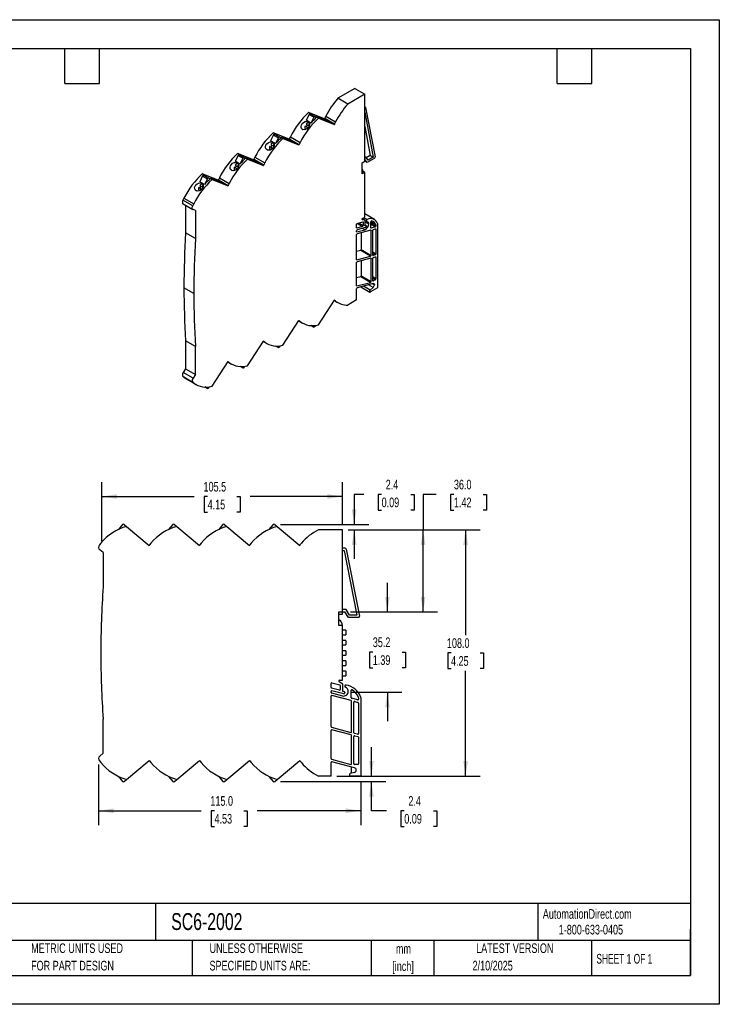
# Model space of a CAD drawing. Header units: millimetres. Extents: x 0 to 559, y 0 to 432.
# Tile 2 of 2: x 252 to 559, y 0 to 432. Entities that reach past the tile are written whole.
import ezdxf

# ---------------------------------------------------------------- set-up
doc = ezdxf.new("R2010")
doc.units = ezdxf.units.MM
doc.header["$LTSCALE"] = 2
doc.linetypes.add('CENTERX2', pattern=[20.32, 12.7, -2.54, 2.54, -2.54])
doc.layers.add('DIMENSIONS', color=140, linetype='Continuous', lineweight=25)
doc.layers.add('TEXT', color=140, linetype='Continuous', lineweight=25)
doc.styles.add('SLDTEXTSTYLE0', font='TXT', dxfattribs={"width": 0.7})
doc.styles.add('SLDTEXTSTYLE1', font='TXT', dxfattribs={"width": 0.65})
doc.dimstyles.new('SLDDIMSTYLE0', dxfattribs={"dimtxt": 4.316016, "dimasz": 6.604, "dimexe": 0, "dimexo": 0.0625, "dimgap": 1.079004, "dimtad": 0, "dimtih": 1, "dimtoh": 1, "dimrnd": 1e-09, "dimzin": 4, "dimdsep": 46, "dimtxsty": 'SLDTEXTSTYLE0', "dimsah": 1, "dimcen": 0.09, "dimadec": 0, "dimazin": 1, "dimtfac": 1, "dimtofl": 0, "dimtmove": 0, "dimatfit": 3, "dimfxl": 0, "dimfrac": 2, "dimtolj": 1, "dimtzin": 12, "dimarcsym": 0})
doc.dimstyles.new('SLDDIMSTYLE1', dxfattribs={"dimtxt": 4.316016, "dimasz": 6.604, "dimexe": 0, "dimexo": 0.0625, "dimgap": 1.079004, "dimtad": 0, "dimtih": 1, "dimtoh": 1, "dimrnd": 1e-09, "dimzin": 12, "dimdsep": 46, "dimtxsty": 'SLDTEXTSTYLE0', "dimsah": 1, "dimcen": 0.09, "dimadec": 0, "dimazin": 3, "dimtfac": 1, "dimtmove": 0, "dimatfit": 0, "dimfxl": 0, "dimfrac": 2, "dimtolj": 1, "dimtzin": 12, "dimarcsym": 0})
doc.dimstyles.new('SLDDIMSTYLE2', dxfattribs={"dimtxt": 4.316016, "dimasz": 6.604, "dimexe": 0, "dimexo": 0.0625, "dimgap": 1.079004, "dimtad": 0, "dimtih": 1, "dimtoh": 1, "dimrnd": 1e-09, "dimzin": 12, "dimdsep": 46, "dimtxsty": 'SLDTEXTSTYLE0', "dimsah": 1, "dimcen": 0.09, "dimadec": 0, "dimazin": 3, "dimtfac": 1, "dimtofl": 0, "dimtmove": 0, "dimatfit": 3, "dimfxl": 0, "dimfrac": 2, "dimtolj": 1, "dimtzin": 12, "dimarcsym": 0})

# ---------------------------------------------------------------- blocks, each defined once
blk = doc.blocks.new('SW_NOTE_0')
at = {"layer": 'TEXT', "color": 0, "linetype": 'CENTERX2', "lineweight": 18, "char_height": 3.7137, "attachment_point": 1, "style": 'SLDTEXTSTYLE0'}
for s, insert in [('PROSENSE SIGNAL CONDITIONER, ISOLATED, INPUT: 1-CHANNEL, NAMUR SENSOR/NPN/DRY CONTACT, OUTPUT:', (0, 4.79)), ('2-CHANNEL, RELAY, 24 VDC OPERATING VOLTAGE, 35mm DIN RAIL MOUNT', (0, -0.93))]:
    blk.add_mtext(s, dxfattribs=dict(at, insert=insert))
blk = doc.blocks.new('SW_NOTE_0_1')
at = {"layer": 'TEXT', "color": 0, "linetype": 'CENTERX2', "lineweight": 18, "char_height": 4.233, "attachment_point": 2, "style": 'SLDTEXTSTYLE0'}
for s, insert in [('mm', (5.69, 5.46)), ('[inch]', (5.52, -2.19))]:
    blk.add_mtext(s, dxfattribs=dict(at, insert=insert))
blk = doc.blocks.new('SW_NOTE_0_2')
at = {"layer": 'TEXT', "color": 0, "linetype": 'CENTERX2', "lineweight": 18, "char_height": 4.2333, "attachment_point": 1, "style": 'SLDTEXTSTYLE0'}
for s, insert in [('UNLESS OTHERWISE', (0, 5.46)), ('SPECIFIED UNITS ARE:', (0, -2.19))]:
    blk.add_mtext(s, dxfattribs=dict(at, insert=insert))
blk = doc.blocks.new('SW_NOTE_0_6')
at = {"layer": 'TEXT', "color": 0, "linetype": 'CENTERX2', "lineweight": 18, "char_height": 4.2333, "attachment_point": 1, "style": 'SLDTEXTSTYLE0'}
for s, insert in [('METRIC UNITS USED', (0, 5.46)), ('FOR PART DESIGN', (0, -2.19))]:
    blk.add_mtext(s, dxfattribs=dict(at, insert=insert))
blk = doc.blocks.new('_D_2')
at = {"layer": 'DIMENSIONS'}
for p, q in [((288.04, 203.01), (288.04, 229.05)), ((393.55, 210.63), (393.55, 229.05)), ((288.04, 222.7), (328.53, 222.7)), ((334.38, 222.7), (332.93, 222.7)), ((332.93, 222.7), (332.93, 215.84)), ((347.21, 222.7), (348.66, 222.7)), ((348.66, 222.7), (348.66, 215.84)), ((393.55, 222.7), (353.06, 222.7)), ((332.93, 215.84), (334.38, 215.84)), ((348.66, 215.84), (347.21, 215.84))]:
    blk.add_line(p, q, dxfattribs=at)
for points in [[(288.04, 222.7), (294.65, 221.68), (294.65, 223.72)], [(393.55, 222.7), (386.94, 223.72), (386.94, 221.68)]]:
    blk.add_solid(points, dxfattribs=at)
at = {"layer": 'DIMENSIONS', "char_height": 4.233, "attachment_point": 1, "style": 'SLDTEXTSTYLE0'}
for s, insert in [('105.5', (332.59, 229.12)), ('4.15', (334.38, 221.3))]:
    blk.add_mtext(s, dxfattribs=dict(at, insert=insert))
blk = doc.blocks.new('_D_3')
at = {"layer": 'DIMENSIONS'}
for p, q in [((413.23, 172.09), (413.23, 184.79)), ((397.09, 172.09), (419.58, 172.09)), ((406.82, 154.47), (405.37, 154.47)), ((405.37, 154.47), (405.37, 147.61)), ((419.65, 154.47), (421.1, 154.47)), ((421.1, 154.47), (421.1, 147.61)), ((405.37, 147.61), (406.82, 147.61)), ((421.1, 147.61), (419.65, 147.61)), ((397.07, 136.84), (419.58, 136.84)), ((413.23, 136.84), (413.23, 124.14))]:
    blk.add_line(p, q, dxfattribs=at)
for points in [[(413.23, 172.09), (414.25, 178.7), (412.22, 178.7)], [(413.23, 136.84), (412.22, 130.24), (414.25, 130.24)]]:
    blk.add_solid(points, dxfattribs=at)
at = {"layer": 'DIMENSIONS', "char_height": 4.233, "attachment_point": 1, "style": 'SLDTEXTSTYLE0'}
for s, insert in [('35.2', (406.82, 160.89)), ('1.39', (406.82, 153.07))]:
    blk.add_mtext(s, dxfattribs=dict(at, insert=insert))
blk = doc.blocks.new('_D_4')
at = {"layer": 'DIMENSIONS'}
for p, q in [((434.62, 223.63), (428.91, 223.63)), ((428.91, 223.63), (428.91, 208.09)), ((442.4, 223.63), (440.96, 223.63)), ((440.96, 223.63), (440.96, 216.77)), ((455.23, 223.63), (456.68, 223.63)), ((456.68, 223.63), (456.68, 216.77)), ((440.96, 216.77), (442.4, 216.77)), ((456.68, 216.77), (455.23, 216.77)), ((396.09, 208.09), (435.26, 208.09)), ((428.91, 172.09), (428.91, 208.09)), ((397.09, 172.09), (435.26, 172.09))]:
    blk.add_line(p, q, dxfattribs=at)
for points in [[(428.91, 208.09), (427.89, 201.49), (429.92, 201.49)], [(428.91, 172.09), (429.92, 178.7), (427.89, 178.7)]]:
    blk.add_solid(points, dxfattribs=at)
at = {"layer": 'DIMENSIONS', "char_height": 4.233, "attachment_point": 1, "style": 'SLDTEXTSTYLE0'}
for s, insert in [('36.0', (442.4, 230.05)), ('1.42', (442.4, 222.23))]:
    blk.add_mtext(s, dxfattribs=dict(at, insert=insert))
blk = doc.blocks.new('_D_5')
at = {"layer": 'DIMENSIONS'}
for p, q in [((396.09, 208.09), (453.89, 208.09)), ((447.54, 208.09), (447.54, 161.92)), ((441.13, 154.09), (439.68, 154.09)), ((439.68, 154.09), (439.68, 147.23)), ((453.95, 154.09), (455.4, 154.09)), ((455.4, 154.09), (455.4, 147.23)), ((439.68, 147.23), (441.13, 147.23)), ((455.4, 147.23), (453.95, 147.23)), ((447.54, 100.09), (447.54, 146.27)), ((391.09, 100.09), (453.89, 100.09))]:
    blk.add_line(p, q, dxfattribs=at)
for points in [[(447.54, 208.09), (446.52, 201.49), (448.56, 201.49)], [(447.54, 100.09), (448.56, 106.7), (446.52, 106.7)]]:
    blk.add_solid(points, dxfattribs=at)
at = {"layer": 'DIMENSIONS', "char_height": 4.233, "attachment_point": 1, "style": 'SLDTEXTSTYLE0'}
for s, insert in [('108.0', (439.33, 160.52)), ('4.25', (441.13, 152.69))]:
    blk.add_mtext(s, dxfattribs=dict(at, insert=insert))
blk = doc.blocks.new('_D_6')
at = {"layer": 'DIMENSIONS'}
for p, q in [((402.92, 223.63), (398.67, 223.63)), ((398.67, 223.63), (398.67, 210.47)), ((410.7, 223.63), (409.25, 223.63)), ((409.25, 223.63), (409.25, 216.77)), ((423.53, 223.63), (424.98, 223.63)), ((424.98, 223.63), (424.98, 216.77)), ((409.25, 216.77), (410.7, 216.77)), ((424.98, 216.77), (423.53, 216.77)), ((366.34, 210.47), (405.02, 210.47)), ((396.09, 208.09), (405.02, 208.09)), ((398.67, 208.09), (398.67, 195.39))]:
    blk.add_line(p, q, dxfattribs=at)
for points in [[(398.67, 210.47), (399.68, 217.07), (397.65, 217.07)], [(398.67, 208.09), (397.65, 201.49), (399.68, 201.49)]]:
    blk.add_solid(points, dxfattribs=at)
at = {"layer": 'DIMENSIONS', "char_height": 4.233, "attachment_point": 1, "style": 'SLDTEXTSTYLE0'}
for s, insert in [('2.4', (412.5, 230.05)), ('0.09', (410.7, 222.23))]:
    blk.add_mtext(s, dxfattribs=dict(at, insert=insert))
blk = doc.blocks.new('_D_7')
at = {"layer": 'DIMENSIONS'}
for p, q in [((406.22, 100.09), (406.22, 112.79)), ((391.09, 100.09), (412.57, 100.09)), ((366.34, 97.71), (412.57, 97.71)), ((406.22, 84.88), (406.22, 97.71)), ((412.86, 84.88), (406.22, 84.88)), ((420.64, 84.88), (419.19, 84.88)), ((419.19, 84.88), (419.19, 78.02)), ((433.47, 84.88), (434.92, 84.88)), ((434.92, 84.88), (434.92, 78.02)), ((419.19, 78.02), (420.64, 78.02)), ((434.92, 78.02), (433.47, 78.02))]:
    blk.add_line(p, q, dxfattribs=at)
for points in [[(406.22, 100.09), (407.24, 106.7), (405.2, 106.7)], [(406.22, 97.71), (405.2, 91.11), (407.24, 91.11)]]:
    blk.add_solid(points, dxfattribs=at)
at = {"layer": 'DIMENSIONS', "char_height": 4.233, "attachment_point": 1, "style": 'SLDTEXTSTYLE0'}
for s, insert in [('2.4', (422.44, 91.3)), ('0.09', (420.64, 83.48))]:
    blk.add_mtext(s, dxfattribs=dict(at, insert=insert))
blk = doc.blocks.new('_D_8')
at = {"layer": 'DIMENSIONS'}
for p, q in [((286.54, 105.17), (286.54, 78.53)), ((401.54, 97.55), (401.54, 78.53)), ((286.54, 84.88), (331.55, 84.88)), ((337.4, 84.88), (335.95, 84.88)), ((335.95, 84.88), (335.95, 78.02)), ((350.23, 84.88), (351.67, 84.88)), ((351.67, 84.88), (351.67, 78.02)), ((401.54, 84.88), (356.07, 84.88)), ((335.95, 78.02), (337.4, 78.02)), ((351.67, 78.02), (350.23, 78.02))]:
    blk.add_line(p, q, dxfattribs=at)
for points in [[(286.54, 84.88), (293.15, 83.86), (293.15, 85.89)], [(401.54, 84.88), (394.94, 85.89), (394.94, 83.86)]]:
    blk.add_solid(points, dxfattribs=at)
at = {"layer": 'DIMENSIONS', "char_height": 4.233, "attachment_point": 1, "style": 'SLDTEXTSTYLE0'}
for s, insert in [('115.0', (335.6, 91.3)), ('4.53', (337.4, 83.48))]:
    blk.add_mtext(s, dxfattribs=dict(at, insert=insert))

msp = doc.modelspace()

# ---------------------------------------------------------------- linework, layer by layer
at = {"color": 7, "linetype": 'Continuous'}
for p, q in [((0.005, 431.805), (558.805, 431.805)), ((558.805, 431.805), (558.805, 0.005)), ((558.805, 0.005), (0.005, 0.005))]:
    msp.add_line(p, q, dxfattribs=at)
for p, q in [((398.958, 401.619), (391.508, 397.318)), ((398.958, 401.619), (403.271, 399.129)), ((395.821, 394.828), (391.508, 397.318)), ((403.271, 399.129), (395.821, 394.828)), ((403.271, 369.734), (403.271, 399.129)), ((403.585, 393.395), (403.271, 393.576)), ((403.271, 393.407), (403.335, 393.37)), ((403.335, 393.37), (403.271, 393.334)), ((403.682, 393.242), (407.824, 371.625)), ((378.873, 390.242), (377.565, 387.689)), ((380.111, 390.29), (378.662, 391.127)), ((385.678, 388.379), (378.662, 391.127)), ((378.873, 390.242), (380.994, 389.018)), ((379.371, 390.58), (381.492, 389.356)), ((380.111, 390.29), (379.371, 390.58)), ((380.994, 389.018), (379.687, 386.464)), ((381.492, 389.356), (382.232, 389.066)), ((382.975, 388.637), (382.232, 389.066)), ((382.45, 389.44), (386.774, 387.746)), ((385.278, 387.807), (382.45, 389.44)), ((382.975, 388.637), (389.992, 385.889)), ((386.222, 389.459), (385.767, 388.571)), ((386.222, 389.459), (390.535, 386.969)), ((403.271, 391.204), (407.046, 371.504)), ((377.689, 384.901), (377.147, 385.113)), ((378.163, 384.526), (377.147, 385.113)), ((379.687, 386.464), (377.565, 387.689)), ((377.602, 386.001), (378.618, 385.414)), ((377.689, 384.901), (378.514, 384.424)), ((377.826, 383.868), (378.163, 384.526)), ((378.487, 384.4), (378.163, 384.526)), ((378.618, 385.414), (379.072, 386.302)), ((378.618, 385.414), (379, 385.264)), ((389.603, 386.113), (385.278, 387.807)), ((385.678, 388.379), (386.774, 387.746)), ((385.767, 388.571), (390.081, 386.081)), ((386.559, 387.305), (386.783, 387.741)), ((386.774, 387.746), (389.603, 386.113)), ((389.603, 386.113), (389.992, 385.889)), ((390.535, 386.969), (390.081, 386.081)), ((403.271, 384.967), (405.702, 372.28)), ((363.316, 381.262), (362.009, 378.708)), ((364.555, 381.31), (363.105, 382.146)), ((370.122, 379.398), (363.105, 382.146)), ((363.316, 381.262), (365.438, 380.037)), ((363.814, 381.6), (365.936, 380.375)), ((364.555, 381.31), (363.814, 381.6)), ((365.438, 380.037), (364.13, 377.484)), ((365.936, 380.375), (366.676, 380.085)), ((367.419, 379.656), (366.676, 380.085)), ((366.894, 380.459), (371.218, 378.765)), ((369.722, 378.826), (366.894, 380.459)), ((370.665, 380.479), (370.211, 379.591)), ((370.665, 380.479), (374.979, 377.989)), ((375.99, 383.713), (376.235, 383.617)), ((362.133, 375.92), (361.591, 376.132)), ((362.607, 375.546), (361.591, 376.132)), ((364.13, 377.484), (362.009, 378.708)), ((362.046, 377.02), (363.061, 376.434)), ((362.133, 375.92), (362.958, 375.444)), ((363.061, 376.434), (363.516, 377.322)), ((363.061, 376.434), (363.444, 376.284)), ((367.419, 379.656), (374.435, 376.908)), ((374.047, 377.133), (369.722, 378.826)), ((370.122, 379.398), (371.218, 378.765)), ((370.211, 379.591), (374.524, 377.101)), ((371.003, 378.325), (371.226, 378.761)), ((371.218, 378.765), (374.047, 377.133)), ((374.047, 377.133), (374.435, 376.908)), ((374.979, 377.989), (374.524, 377.101)), ((347.76, 372.281), (346.453, 369.728)), ((348.998, 372.329), (347.549, 373.166)), ((354.566, 370.418), (347.549, 373.166)), ((347.76, 372.281), (349.881, 371.057)), ((348.258, 372.619), (350.379, 371.395)), ((348.998, 372.329), (348.258, 372.619)), ((350.379, 371.395), (351.12, 371.105)), ((351.337, 371.479), (355.662, 369.785)), ((354.166, 369.846), (351.337, 371.479)), ((355.109, 371.498), (354.654, 370.61)), ((355.109, 371.498), (359.422, 369.008)), ((360.433, 374.733), (360.679, 374.636)), ((362.27, 374.887), (362.607, 375.546)), ((362.93, 375.419), (362.607, 375.546)), ((403.271, 371.82), (403.664, 371.593)), ((403.664, 371.593), (403.271, 371.367)), ((404.765, 370.187), (403.664, 371.593)), ((405.702, 372.28), (403.928, 371.256)), ((407.046, 371.504), (404.765, 370.187)), ((405.702, 372.28), (407.046, 371.504)), ((346.576, 366.94), (346.035, 367.152)), ((347.05, 366.565), (346.035, 367.152)), ((348.574, 368.503), (346.453, 369.728)), ((346.489, 368.04), (347.505, 367.453)), ((347.505, 367.453), (347.96, 368.341)), ((347.505, 367.453), (347.887, 367.303)), ((349.881, 371.057), (348.574, 368.503)), ((351.862, 370.676), (351.12, 371.105)), ((351.862, 370.676), (358.879, 367.928)), ((358.49, 368.152), (354.166, 369.846)), ((354.566, 370.418), (355.662, 369.785)), ((354.654, 370.61), (358.968, 368.12)), ((355.447, 369.344), (355.67, 369.78)), ((355.662, 369.785), (358.49, 368.152)), ((358.49, 368.152), (358.879, 367.928)), ((359.422, 369.008), (358.968, 368.12)), ((402.14, 369.08), (403.271, 369.734)), ((402.14, 369.08), (402.564, 369.325)), ((402.14, 364.181), (402.14, 369.08)), ((402.564, 369.325), (402.564, 369.325)), ((404.372, 369.144), (403.271, 370.55)), ((404.372, 369.144), (403.271, 369.78)), ((407.477, 370.936), (404.372, 369.144)), ((332.204, 363.301), (330.896, 360.747)), ((333.442, 363.349), (331.992, 364.185)), ((339.009, 361.437), (331.992, 364.185)), ((332.204, 363.301), (334.325, 362.076)), ((332.702, 363.639), (334.823, 362.414)), ((333.442, 363.349), (332.702, 363.639)), ((344.877, 365.752), (345.122, 365.656)), ((346.576, 366.94), (347.401, 366.463)), ((346.713, 365.907), (347.05, 366.565)), ((347.374, 366.439), (347.05, 366.565)), ((402.14, 364.998), (402.564, 365.243)), ((403.271, 364.834), (402.14, 364.181)), ((403.271, 364.834), (402.564, 365.243)), ((403.271, 345.237), (403.271, 364.834)), ((333.018, 359.523), (330.896, 360.747)), ((330.933, 359.059), (331.949, 358.473)), ((331.949, 358.473), (332.403, 359.361)), ((331.949, 358.473), (332.331, 358.323)), ((334.325, 362.076), (333.018, 359.523)), ((334.823, 362.414), (335.563, 362.124)), ((336.306, 361.695), (335.563, 362.124)), ((335.781, 362.498), (340.105, 360.804)), ((338.609, 360.865), (335.781, 362.498)), ((336.306, 361.695), (343.323, 358.947)), ((342.934, 359.172), (338.609, 360.865)), ((339.009, 361.437), (340.105, 360.804)), ((339.553, 362.518), (339.098, 361.63)), ((339.098, 361.63), (343.411, 359.14)), ((339.553, 362.518), (343.866, 360.028)), ((339.89, 360.364), (340.114, 360.8)), ((340.105, 360.804), (342.934, 359.172)), ((342.934, 359.172), (343.323, 358.947)), ((343.866, 360.028), (343.411, 359.14)), ((329.321, 356.772), (329.566, 356.675)), ((331.02, 357.959), (330.478, 358.171)), ((331.494, 357.585), (330.478, 358.171)), ((331.02, 357.959), (331.845, 357.483)), ((331.157, 356.926), (331.494, 357.585)), ((331.818, 357.458), (331.494, 357.585)), ((323.996, 353.537), (323.542, 352.649)), ((327.855, 350.159), (323.542, 352.649)), ((323.604, 351.032), (327.918, 348.542)), ((323.996, 353.537), (328.31, 351.047)), ((324.712, 350.393), (324.712, 338.344)), ((328.31, 351.047), (327.855, 350.159)), ((329.025, 348.102), (327.986, 348.509)), ((329.025, 348.102), (329.025, 335.854)), ((407.562, 344.155), (403.271, 346.632)), ((399.736, 340.597), (399.736, 342.102)), ((399.933, 342.46), (402.297, 341.095)), ((400.003, 342.493), (402.407, 343.137)), ((402.564, 341.486), (400.561, 342.642)), ((402.112, 344.2), (402.189, 344.156)), ((402.189, 344.156), (403.165, 344.068)), ((402.22, 344.614), (403.165, 344.068)), ((403.209, 344.055), (402.227, 344.622)), ((402.295, 344.674), (403.271, 345.237)), ((402.342, 343.12), (402.564, 342.991)), ((402.564, 342.991), (402.564, 341.486)), ((402.897, 345.021), (404.383, 344.163)), ((403.271, 343.917), (403.271, 341.544)), ((403.271, 343.765), (404.082, 343.297)), ((403.271, 343.288), (405.039, 342.267)), ((403.907, 341.492), (403.271, 341.859)), ((403.812, 341.501), (403.271, 341.813)), ((403.279, 341.485), (403.429, 341.398)), ((403.429, 341.398), (403.812, 341.501)), ((403.962, 341.287), (403.889, 340.93)), ((405.958, 340.573), (405.958, 343.177)), ((405.958, 341.879), (406.182, 341.939)), ((406.182, 341.939), (407.95, 340.919)), ((408.204, 341.892), (406.436, 342.913)), ((406.449, 342.33), (406.449, 342.835)), ((408.217, 341.815), (406.449, 342.835)), ((406.449, 342.33), (408.217, 341.309)), ((408.217, 341.815), (408.217, 341.309)), ((408.924, 342.404), (408.924, 314.206)), ((329.025, 335.854), (324.712, 338.344)), ((399.736, 338.906), (399.736, 339.244)), ((399.736, 326.629), (399.736, 337.554)), ((399.893, 340.451), (399.743, 340.538)), ((399.743, 338.847), (399.893, 338.76)), ((402.297, 341.095), (399.893, 340.451)), ((399.893, 338.76), (403.259, 339.662)), ((403.629, 340.607), (400.003, 339.635)), ((405.939, 339.534), (400.003, 337.944)), ((401.782, 338.421), (401.782, 330.954)), ((403.259, 339.662), (402.259, 340.239)), ((406.096, 339.389), (405.873, 339.517)), ((406.116, 340.427), (405.966, 340.514)), ((406.096, 328.464), (406.096, 339.389)), ((407.95, 340.919), (406.116, 340.427)), ((406.803, 328.522), (406.803, 339.447)), ((407.07, 339.838), (408.06, 340.103)), ((407.995, 340.085), (408.217, 339.957)), ((408.217, 339.957), (408.217, 329.032)), ((401.515, 330.564), (399.736, 330.087)), ((405.829, 328.073), (401.515, 330.564)), ((401.782, 330.954), (406.096, 328.464)), ((408.217, 329.032), (406.803, 329.849)), ((407.95, 328.642), (406.803, 329.304)), ((406.81, 328.463), (406.96, 328.377)), ((407.95, 328.642), (406.96, 328.377)), ((399.736, 315.169), (399.736, 325.277)), ((399.743, 326.57), (399.893, 326.483)), ((399.893, 326.483), (405.829, 328.073)), ((405.939, 327.258), (400.003, 325.668)), ((401.782, 326.144), (401.782, 319.494)), ((406.096, 327.112), (405.873, 327.24)), ((406.096, 317.004), (406.096, 327.112)), ((406.803, 317.338), (406.803, 327.17)), ((407.07, 327.561), (408.06, 327.826)), ((407.995, 327.808), (408.217, 327.68)), ((408.217, 327.68), (408.217, 318.154)), ((401.515, 319.103), (399.736, 318.626)), ((399.893, 315.023), (405.829, 316.613)), ((406.943, 316.066), (400.003, 314.207)), ((405.829, 316.613), (401.515, 319.103)), ((401.782, 319.494), (406.096, 317.004)), ((406.943, 314.36), (404.924, 315.525)), ((407.51, 315.54), (406.708, 316.003)), ((408.217, 318.154), (406.803, 318.971)), ((408.005, 317.787), (406.803, 318.481)), ((406.803, 317.338), (407.015, 317.215)), ((408.005, 317.787), (407.015, 317.215)), ((328.318, 311.766), (324.005, 314.256)), ((399.736, 308.902), (399.736, 313.816)), ((399.743, 315.11), (399.893, 315.023)), ((401.585, 314.631), (405.506, 312.368)), ((405.685, 313.244), (402.745, 314.942)), ((406.943, 314.36), (405.685, 313.244)), ((408.924, 314.206), (405.789, 312.396)), ((382.975, 298.001), (389.992, 308.851)), ((389.878, 308.674), (391.507, 307.733)), ((390.535, 308.397), (389.926, 308.749)), ((389.973, 308.822), (390.081, 308.76)), ((390.081, 308.76), (390.535, 308.397)), ((399.736, 308.902), (395.821, 306.642)), ((367.419, 289.02), (374.435, 299.87)), ((374.321, 299.694), (375.951, 298.753)), ((374.979, 299.417), (374.37, 299.768)), ((374.417, 299.842), (374.524, 299.78)), ((374.524, 299.78), (374.979, 299.417)), ((379.918, 297.666), (381.015, 297.033)), ((380.994, 297.047), (379.922, 297.666)), ((380.226, 297.661), (380.994, 297.047)), ((381.492, 297.285), (381.811, 297.777)), ((329.025, 288.495), (324.712, 290.985)), ((324.712, 290.985), (324.712, 278.737)), ((351.862, 280.04), (358.879, 290.89)), ((358.765, 290.713), (360.395, 289.772)), ((359.422, 290.436), (358.813, 290.788)), ((358.861, 290.861), (358.968, 290.799)), ((358.968, 290.799), (359.422, 290.436)), ((329.025, 276.247), (329.025, 288.495)), ((364.362, 288.686), (365.458, 288.053)), ((365.438, 288.067), (364.366, 288.686)), ((364.669, 288.681), (365.438, 288.067)), ((365.936, 288.304), (366.254, 288.797)), ((336.306, 271.059), (343.323, 281.909)), ((343.209, 281.733), (344.838, 280.792)), ((343.866, 281.456), (343.257, 281.807)), ((343.304, 281.881), (343.411, 281.819)), ((343.411, 281.819), (343.866, 281.456)), ((324.712, 278.737), (323.673, 277.13)), ((327.986, 274.64), (323.673, 277.13)), ((324.712, 278.737), (329.025, 276.247)), ((348.806, 279.705), (349.902, 279.072)), ((349.881, 279.086), (348.81, 279.705)), ((349.113, 279.7), (349.881, 279.086)), ((350.379, 279.324), (350.698, 279.816)), ((323.542, 275.329), (327.855, 272.838)), ((323.996, 274.965), (323.542, 275.329)), ((328.31, 272.475), (323.996, 274.965)), ((324.969, 274.302), (329.282, 271.812)), ((327.855, 272.838), (328.31, 272.475)), ((329.025, 276.247), (327.986, 274.64)), ((333.249, 270.725), (334.346, 270.092)), ((334.325, 270.106), (333.253, 270.725)), ((333.557, 270.72), (334.325, 270.106)), ((334.823, 270.343), (335.141, 270.836)), ((297.092, 210.409), (295.244, 208.206)), ((297.797, 210.471), (298.844, 209.592)), ((298.844, 209.592), (308.767, 201.266)), ((319.092, 210.409), (317.244, 208.206)), ((319.797, 210.471), (320.844, 209.592)), ((320.844, 209.592), (330.767, 201.266)), ((341.092, 210.409), (339.244, 208.206)), ((341.797, 210.471), (342.844, 209.592)), ((342.844, 209.592), (352.767, 201.266)), ((363.092, 210.409), (361.244, 208.206)), ((363.797, 210.471), (364.844, 209.592)), ((364.844, 209.592), (374.767, 201.266)), ((393.547, 208.092), (383.011, 208.092)), ((393.547, 172.092), (393.547, 208.092)), ((287.535, 202.205), (286.893, 201.439)), ((288.547, 198.092), (287.078, 199.326)), ((309.535, 202.205), (308.893, 201.439)), ((331.535, 202.205), (330.893, 201.439)), ((353.535, 202.205), (352.893, 201.439)), ((375.535, 202.205), (374.893, 201.439)), ((394.637, 199.995), (393.547, 199.995)), ((393.547, 198.995), (394.227, 198.995)), ((394.227, 198.995), (399.885, 170.592)), ((395.128, 199.593), (400.985, 170.19)), ((288.547, 198.092), (288.547, 183.092)), ((395.103, 173.092), (393.547, 173.092)), ((396.659, 170.592), (395.103, 173.092)), ((391.947, 172.092), (393.547, 172.092)), ((391.947, 166.092), (391.947, 172.092)), ((391.947, 171.092), (393.547, 171.092)), ((393.547, 172.092), (394.547, 172.092)), ((393.547, 171.092), (393.547, 172.092)), ((396.104, 169.592), (394.547, 172.092)), ((400.495, 169.592), (396.104, 169.592)), ((399.885, 170.592), (396.659, 170.592)), ((393.547, 166.092), (391.947, 166.092)), ((393.547, 142.092), (393.547, 166.092)), ((395.047, 164.092), (393.547, 164.092)), ((395.047, 164.092), (395.047, 162.092)), ((393.547, 162.092), (395.047, 162.092)), ((395.047, 159.592), (393.547, 159.592)), ((393.547, 157.592), (395.047, 157.592)), ((395.047, 159.592), (395.047, 157.592)), ((395.047, 155.092), (393.547, 155.092)), ((393.547, 153.092), (395.047, 153.092)), ((395.047, 155.092), (395.047, 153.092)), ((395.047, 150.592), (393.547, 150.592)), ((393.547, 148.592), (395.047, 148.592)), ((395.047, 150.592), (395.047, 148.592)), ((395.047, 146.092), (393.547, 146.092)), ((393.547, 144.092), (395.047, 144.092)), ((395.047, 146.092), (395.047, 144.092)), ((388.547, 138.909), (388.547, 140.752)), ((392.17, 137.708), (388.77, 138.619)), ((388.925, 141.042), (392.325, 140.131)), ((392.017, 141.532), (393.397, 140.735)), ((392.167, 142.092), (393.547, 142.092)), ((392.547, 139.841), (392.547, 137.998)), ((393.547, 140.476), (393.547, 137.569)), ((388.547, 136.838), (388.547, 137.252)), ((388.547, 121.803), (388.547, 135.182)), ((388.77, 136.549), (393.53, 135.273)), ((394.053, 136.168), (388.925, 137.542)), ((397.319, 133.222), (388.925, 135.472)), ((393.77, 137.279), (394.312, 137.134)), ((394.524, 136.767), (394.421, 136.38)), ((397.347, 134.48), (397.347, 137.669)), ((400.164, 133.495), (397.57, 134.191)), ((400.542, 134.404), (400.542, 133.785)), ((401.542, 134.626), (401.542, 100.092)), ((397.542, 119.554), (397.542, 132.933)), ((398.542, 119.125), (398.542, 132.504)), ((398.919, 132.794), (400.319, 132.419)), ((400.542, 132.129), (400.542, 118.75)), ((288.547, 110.092), (288.547, 125.092)), ((388.77, 121.513), (397.164, 119.264)), ((388.547, 107.768), (388.547, 120.147)), ((397.319, 118.187), (388.925, 120.436)), ((397.542, 105.518), (397.542, 117.897)), ((398.542, 105.428), (398.542, 117.469)), ((400.164, 118.46), (398.764, 118.835)), ((398.919, 117.758), (400.319, 117.383)), ((400.542, 117.093), (400.542, 105.428)), ((288.547, 110.092), (287.078, 108.859)), ((286.893, 106.746), (287.535, 105.98)), ((298.844, 98.592), (308.767, 106.919)), ((308.893, 106.746), (309.535, 105.98)), ((320.844, 98.592), (330.767, 106.919)), ((330.893, 106.746), (331.535, 105.98)), ((342.844, 98.592), (352.767, 106.919)), ((352.893, 106.746), (353.535, 105.98)), ((364.844, 98.592), (374.767, 106.919)), ((374.893, 106.746), (375.535, 105.98)), ((388.547, 100.092), (388.547, 106.111)), ((388.77, 107.478), (397.164, 105.229)), ((398.74, 103.771), (388.925, 106.401)), ((397.542, 101.36), (397.542, 104.092)), ((400.242, 105.128), (398.842, 105.128)), ((295.244, 99.978), (297.092, 97.775)), ((317.244, 99.978), (319.092, 97.775)), ((339.244, 99.978), (341.092, 97.775)), ((361.244, 99.978), (363.092, 97.775)), ((388.547, 100.092), (383.011, 100.092)), ((398.74, 101.681), (396.961, 101.205)), ((401.542, 100.092), (397.108, 100.092)), ((297.797, 97.714), (298.844, 98.592)), ((319.797, 97.714), (320.844, 98.592)), ((341.797, 97.714), (342.844, 98.592)), ((363.797, 97.714), (364.844, 98.592))]:
    msp.add_line(p, q)
at = {"flags": 128}
for points in [[(403.335, 393.37), (403.395, 393.399), (403.454, 393.415), (403.509, 393.418), (403.559, 393.407), (403.603, 393.383), (403.638, 393.347), (403.665, 393.299), (403.682, 393.242)], [(375.99, 383.713), (375.595, 384.067), (375.372, 384.559), (375.344, 385.134), (375.521, 385.738), (375.901, 386.309), (376.462, 386.784), (377.144, 387.09), (377.836, 387.173), (378.417, 387.041), (378.54, 386.978)], [(378.54, 386.978), (378.911, 386.645), (379.108, 386.195), (379.121, 385.656), (378.934, 385.05), (378.54, 384.447), (377.983, 383.946), (377.347, 383.628), (376.717, 383.524), (376.155, 383.632), (375.99, 383.713)], [(360.433, 374.733), (360.039, 375.087), (359.815, 375.578), (359.787, 376.154), (359.965, 376.757), (360.345, 377.329), (360.905, 377.803), (361.587, 378.109), (362.28, 378.193), (362.861, 378.06), (362.983, 377.998)], [(362.983, 377.998), (363.355, 377.664), (363.551, 377.215), (363.565, 376.676), (363.378, 376.07), (362.984, 375.467), (362.426, 374.966), (361.791, 374.647), (361.16, 374.544), (360.599, 374.652), (360.433, 374.733)], [(344.877, 365.752), (344.483, 366.106), (344.259, 366.598), (344.231, 367.173), (344.408, 367.777), (344.788, 368.348), (345.349, 368.823), (346.031, 369.129), (346.723, 369.212), (347.304, 369.08), (347.427, 369.017)], [(347.427, 369.017), (347.798, 368.684), (347.995, 368.235), (348.009, 367.695), (347.821, 367.089), (347.427, 366.486), (346.87, 365.985), (346.234, 365.667), (345.604, 365.563), (345.042, 365.671), (344.877, 365.752)], [(329.321, 356.772), (328.926, 357.126), (328.703, 357.617), (328.675, 358.193), (328.852, 358.796), (329.232, 359.368), (329.793, 359.843), (330.475, 360.148), (331.167, 360.232), (331.748, 360.099), (331.871, 360.037)], [(331.871, 360.037), (332.242, 359.704), (332.439, 359.254), (332.452, 358.715), (332.265, 358.109), (331.871, 357.506), (331.314, 357.005), (330.678, 356.686), (330.048, 356.583), (329.486, 356.691), (329.321, 356.772)], [(323.542, 352.649), (323.424, 352.383), (323.343, 352.116), (323.3, 351.856), (323.298, 351.614), (323.336, 351.401), (323.413, 351.223), (323.527, 351.087), (323.604, 351.032)], [(327.986, 348.509), (327.84, 348.597), (327.727, 348.732), (327.649, 348.911), (327.611, 349.124), (327.613, 349.366), (327.656, 349.625), (327.738, 349.893), (327.855, 350.159)], [(402.189, 344.156), (402.136, 344.175), (402.099, 344.222), (402.084, 344.291), (402.09, 344.374), (402.119, 344.463), (402.166, 344.549), (402.227, 344.622), (402.295, 344.674)], [(402.407, 343.137), (402.44, 343.142), (402.47, 343.14), (402.497, 343.131), (402.52, 343.115), (402.539, 343.092), (402.553, 343.063), (402.562, 343.029), (402.564, 342.991)], [(403.429, 341.398), (403.396, 341.393), (403.366, 341.395), (403.339, 341.404), (403.315, 341.42), (403.296, 341.443), (403.283, 341.472), (403.274, 341.506), (403.271, 341.544)], [(403.812, 341.501), (403.845, 341.506), (403.875, 341.504), (403.902, 341.495), (403.925, 341.479), (403.944, 341.456), (403.958, 341.427), (403.966, 341.393), (403.969, 341.355)], [(404.383, 344.163), (404.257, 344.086), (404.14, 343.962), (404.048, 343.809), (403.992, 343.646), (403.98, 343.493), (404.012, 343.371), (404.086, 343.295), (404.191, 343.274)], [(406.436, 342.913), (406.286, 343.243), (406.126, 343.513)], [(399.893, 340.451), (399.86, 340.446), (399.83, 340.448), (399.803, 340.457), (399.78, 340.473), (399.761, 340.496), (399.747, 340.525), (399.739, 340.559), (399.736, 340.597)], [(399.893, 338.76), (399.86, 338.755), (399.83, 338.757), (399.803, 338.766), (399.78, 338.782), (399.761, 338.805), (399.747, 338.834), (399.739, 338.868), (399.736, 338.906)], [(405.939, 339.534), (405.971, 339.54), (406.002, 339.538), (406.029, 339.529), (406.052, 339.512), (406.071, 339.49), (406.085, 339.461), (406.093, 339.427), (406.096, 339.389)], [(406.116, 340.427), (406.083, 340.422), (406.053, 340.424), (406.026, 340.433), (406.002, 340.449), (405.983, 340.472), (405.97, 340.501), (405.961, 340.535), (405.958, 340.573)], [(408.06, 340.103), (408.093, 340.108), (408.123, 340.106), (408.15, 340.097), (408.173, 340.081), (408.192, 340.058), (408.206, 340.029), (408.214, 339.995), (408.217, 339.957)], [(406.96, 328.377), (406.928, 328.371), (406.897, 328.373), (406.87, 328.382), (406.847, 328.399), (406.828, 328.421), (406.814, 328.45), (406.806, 328.484), (406.803, 328.522)], [(399.893, 326.483), (399.86, 326.478), (399.83, 326.48), (399.803, 326.489), (399.78, 326.506), (399.761, 326.528), (399.747, 326.557), (399.739, 326.591), (399.736, 326.629)], [(405.939, 327.258), (405.971, 327.263), (406.002, 327.261), (406.029, 327.252), (406.052, 327.236), (406.071, 327.213), (406.085, 327.184), (406.093, 327.15), (406.096, 327.112)], [(408.06, 327.826), (408.093, 327.831), (408.123, 327.829), (408.15, 327.82), (408.173, 327.804), (408.192, 327.781), (408.206, 327.752), (408.214, 327.718), (408.217, 327.68)], [(406.943, 316.066), (407.061, 316.086), (407.17, 316.079), (407.268, 316.045), (407.352, 315.987), (407.42, 315.905), (407.469, 315.801), (407.5, 315.678), (407.51, 315.54)], [(399.893, 315.023), (399.86, 315.018), (399.83, 315.02), (399.803, 315.029), (399.78, 315.045), (399.761, 315.068), (399.747, 315.097), (399.739, 315.131), (399.736, 315.169)], [(405.685, 313.244), (405.556, 313.099), (405.456, 312.923), (405.399, 312.738), (405.392, 312.569), (405.436, 312.436), (405.525, 312.358), (405.648, 312.344), (405.789, 312.396)], [(381.492, 297.285), (381.435, 297.206), (381.371, 297.138), (381.303, 297.083), (381.234, 297.042), (381.166, 297.017), (381.102, 297.01), (381.043, 297.02), (380.994, 297.047)], [(365.936, 288.304), (365.878, 288.226), (365.815, 288.158), (365.747, 288.102), (365.678, 288.061), (365.609, 288.037), (365.545, 288.029), (365.487, 288.04), (365.438, 288.067)], [(350.379, 279.324), (350.322, 279.245), (350.258, 279.177), (350.191, 279.122), (350.121, 279.081), (350.053, 279.056), (349.989, 279.049), (349.931, 279.059), (349.881, 279.086)], [(323.996, 274.965), (324.808, 274.397), (324.969, 274.302)], [(334.823, 270.343), (334.766, 270.265), (334.702, 270.197), (334.634, 270.141), (334.565, 270.1), (334.497, 270.076), (334.432, 270.068), (334.374, 270.079), (334.325, 270.106)]]:
    msp.add_lwpolyline(points, dxfattribs=at)
for centre, radius, start, end in [((421.386, 371.514), 39.479, 139.18379, 152.96296), ((425.699, 369.024), 39.479, 139.18379, 152.96296), ((404.61, 363.315), 38.037, 133.01433, 153.17655), ((408.923, 360.825), 38.037, 133.01433, 153.17655), ((379.339, 390.09), 0.491, 86.34811, 161.95127), ((405.124, 364.118), 33.859, 132.53935, 138.70148), ((381.461, 388.866), 0.491, 86.34811, 161.95127), ((379.167, 384.512), 2.107, 163.42577, 205.28244), ((379.081, 384.863), 1.866, 96.66261, 142.42698), ((380.035, 384.261), 2.432, 143.14213, 164.74233), ((388.02, 387.417), 2.531, 152.87541, 157.68129), ((392.333, 384.927), 2.531, 152.87541, 157.68129), ((389.053, 354.334), 38.037, 133.01433, 153.17655), ((363.783, 381.11), 0.491, 86.34811, 161.95127), ((389.568, 355.137), 33.859, 132.53935, 138.70148), ((365.904, 379.885), 0.491, 86.34811, 161.95127), ((393.367, 351.844), 38.037, 133.01433, 153.17655), ((363.61, 375.531), 2.107, 163.42577, 205.28244), ((363.524, 375.883), 1.866, 96.66261, 142.42698), ((364.479, 375.28), 2.432, 143.14213, 164.74233), ((372.463, 378.437), 2.531, 152.87541, 157.68129), ((376.777, 375.947), 2.531, 152.87541, 157.68129), ((373.497, 345.354), 38.037, 133.01433, 153.17655), ((348.227, 372.129), 0.491, 86.34811, 161.95127), ((350.348, 370.905), 0.491, 86.34811, 161.95127), ((407.063, 371.584), 0.768, 302.60548, 357.39452), ((407.427, 371.551), 0.404, 359.72405, 10.54443), ((377.81, 342.864), 38.037, 133.01433, 153.17655), ((348.054, 366.551), 2.107, 163.42577, 205.28244), ((347.968, 366.902), 1.866, 96.66261, 142.42698), ((348.922, 366.3), 2.432, 143.14213, 164.74233), ((374.012, 346.157), 33.859, 132.53935, 138.70148), ((356.907, 369.457), 2.531, 152.87541, 157.68129), ((361.22, 366.966), 2.531, 152.87541, 157.68129), ((357.941, 336.373), 38.037, 133.01433, 153.17655), ((332.67, 363.149), 0.491, 86.34811, 161.95127), ((401.06, 365.346), 1.508, 356.05375, 44.2521), ((362.254, 333.883), 38.037, 133.01433, 153.17655), ((332.412, 357.922), 1.866, 96.66261, 142.42698), ((333.366, 357.319), 2.432, 143.14213, 164.74233), ((358.455, 337.176), 33.859, 132.53935, 138.70148), ((334.792, 361.924), 0.491, 86.34811, 161.95127), ((341.351, 360.476), 2.531, 152.87541, 157.68129), ((345.664, 357.986), 2.531, 152.87541, 157.68129), ((332.498, 357.57), 2.107, 163.42577, 205.28244), ((400.17, 342.092), 0.435, 112.66417, 178.64196), ((402.13, 341.496), 0.435, 292.66417, 358.64196), ((403.141, 343.939), 0.132, 350.74812, 79.45322), ((402.142, 342.336), 2.898, 292.66417, 358.64196), ((403.631, 341.357), 0.339, 348.1348, 359.654), ((404.2, 342.421), 0.853, 349.63451, 90.60811), ((405.927, 341.409), 3.158, 18.37657, 119.27214), ((406.343, 343.19), 0.385, 98.34663, 181.99848), ((406.015, 342.34), 0.435, 292.66417, 358.64196), ((405.79, 341.07), 2.55, 18.80541, 78.74793), ((406.237, 342.839), 0.212, 359.00736, 20.35489), ((407.783, 341.32), 0.435, 292.66417, 358.64196), ((408.005, 341.818), 0.212, 359.00736, 20.35489), ((741.583, 314.052), 417.579, 176.66506, 179.97203), ((400.17, 339.234), 0.435, 112.66417, 178.64196), ((400.17, 337.543), 0.435, 112.66417, 178.64196), ((403.464, 341.005), 0.432, 292.49511, 349.91575), ((407.237, 339.436), 0.435, 112.66417, 178.64196), ((745.897, 311.562), 417.579, 176.66506, 179.97203), ((401.348, 330.965), 0.435, 292.66417, 358.64196), ((405.661, 328.475), 0.435, 292.66417, 358.64196), ((407.783, 329.043), 0.435, 292.66417, 358.64196), ((400.17, 325.266), 0.435, 112.66417, 178.64196), ((407.237, 327.16), 0.435, 112.66417, 178.64196), ((401.348, 319.504), 0.435, 292.66417, 358.64196), ((405.661, 317.014), 0.435, 292.66417, 358.64196), ((406.932, 317.317), 0.131, 170.78596, 309.20329), ((405.817, 315.627), 1.696, 311.62838, 357.06537), ((407.757, 318.175), 0.461, 302.60548, 357.39452), ((700.592, 314.052), 376.588, 179.96899, 183.51182), ((704.906, 311.562), 376.588, 179.96899, 183.51182), ((400.17, 313.806), 0.435, 112.66417, 178.64196), ((390.418, 309.181), 0.539, 217.76411, 231.24654), ((395.634, 314.914), 8.274, 231.95944, 271.29907), ((374.862, 300.201), 0.539, 217.76411, 231.24654), ((380.394, 306.714), 9.088, 233.42027, 286.49618), ((359.305, 291.22), 0.539, 217.76411, 231.24654), ((364.838, 297.734), 9.088, 233.42027, 286.49618), ((343.749, 282.24), 0.539, 217.76411, 231.24654), ((349.282, 288.754), 9.088, 233.42027, 286.49618), ((324.768, 276.145), 1.473, 138.05203, 213.64451), ((329.082, 273.655), 1.473, 138.05203, 213.64451), ((333.725, 279.773), 9.088, 233.42027, 286.49618), ((305.389, 187.224), 23.306, 106.31037, 140), ((297.475, 210.088), 0.5, 50, 140), ((327.389, 187.224), 23.306, 106.31037, 140), ((319.475, 210.088), 0.5, 50, 140), ((349.389, 187.224), 23.306, 106.31037, 140), ((341.475, 210.088), 0.5, 50, 140), ((371.389, 187.224), 23.306, 106.31037, 140), ((363.475, 210.088), 0.5, 50, 140), ((393.389, 187.224), 23.306, 116.44089, 140), ((288.042, 200.475), 1.5, 140, 230), ((310.042, 200.475), 1.5, 140, 148.18168), ((332.042, 200.475), 1.5, 140, 148.18168), ((354.042, 200.475), 1.5, 140, 148.18168), ((376.042, 200.475), 1.5, 140, 148.18168), ((394.637, 199.495), 0.5, 11.26677, 90), ((708.547, 154.092), 421, 176.05013, 180), ((390.794, 166.092), 2.753, 0, 65.23849), ((400.495, 170.092), 0.5, 270, 0), ((400.495, 170.092), 0.5, 0, 11.26677), ((708.547, 154.092), 421, 180, 183.94987), ((388.847, 140.752), 0.3, 75, 180), ((388.847, 138.909), 0.3, 180, 255), ((392.167, 141.792), 0.3, 90, 240), ((392.247, 139.841), 0.3, 0, 75), ((393.247, 140.476), 0.3, 0, 60), ((395.047, 139.496), 0.5, 81.65747, 246.42182), ((394.047, 137.205), 2, 0, 66.42182), ((393.959, 132.076), 8, 18.5927, 81.65747), ((388.847, 137.252), 0.3, 75, 180), ((388.847, 136.838), 0.3, 180, 255), ((388.847, 135.182), 0.3, 75, 180), ((392.247, 137.998), 0.3, 255, 0), ((394.047, 137.205), 2, 255, 0), ((393.847, 137.569), 0.3, 180, 255), ((394.131, 136.458), 0.3, 255, 345), ((394.234, 136.844), 0.3, 0, 75), ((394.234, 136.844), 0.3, 345, 0), ((397.647, 137.669), 0.3, 56.60042, 180), ((397.647, 134.48), 0.3, 180, 255), ((393.959, 132.076), 7, 20.33407, 56.60042), ((400.242, 134.404), 0.3, 0, 20.33407), ((397.242, 132.933), 0.3, 0, 75), ((398.842, 132.504), 0.3, 75, 180), ((400.242, 133.785), 0.3, 255, 0), ((400.242, 132.129), 0.3, 0, 75), ((388.847, 121.803), 0.3, 180, 255), ((388.847, 120.147), 0.3, 75, 180), ((397.242, 119.554), 0.3, 255, 0), ((397.242, 117.897), 0.3, 0, 75), ((398.842, 119.125), 0.3, 180, 255), ((398.842, 117.469), 0.3, 75, 180), ((400.242, 118.75), 0.3, 255, 0), ((400.242, 117.093), 0.3, 0, 75), ((288.042, 107.71), 1.5, 130, 220), ((305.389, 120.961), 23.306, 220, 253.68963), ((310.042, 107.71), 1.5, 211.81832, 220), ((327.389, 120.961), 23.306, 220, 253.68963), ((332.042, 107.71), 1.5, 211.81832, 220), ((349.389, 120.961), 23.306, 220, 253.68963), ((354.042, 107.71), 1.5, 211.81832, 220), ((371.389, 120.961), 23.306, 220, 253.68963), ((376.042, 107.71), 1.5, 211.81832, 220), ((393.389, 120.961), 23.306, 220, 243.55911), ((388.847, 107.768), 0.3, 180, 255), ((388.847, 106.111), 0.3, 75, 180), ((397.242, 105.518), 0.3, 255, 0), ((398.842, 105.428), 0.3, 180, 270), ((398.46, 102.726), 1.082, 0, 75), ((400.242, 105.428), 0.3, 270, 0), ((397.108, 100.658), 0.566, 105, 270), ((398.46, 102.726), 1.082, 285, 0), ((297.475, 98.097), 0.5, 220, 310), ((319.475, 98.097), 0.5, 220, 310), ((341.475, 98.097), 0.5, 220, 310), ((363.475, 98.097), 0.5, 220, 310)]:
    msp.add_arc(centre, radius, start, end)
at = {"layer": 'TEXT'}
for p, q in [((12.7, 419.1), (546.1, 419.1)), ((271.78, 403.86), (271.78, 419.1)), ((287.02, 403.86), (287.02, 419.1)), ((487.68, 403.86), (487.68, 419.1)), ((502.92, 403.86), (502.92, 419.1)), ((546.1, 419.1), (546.1, 12.7)), ((271.78, 403.86), (287.02, 403.86)), ((487.68, 403.86), (502.92, 403.86)), ((546.1, 44.252), (12.7, 44.252)), ((311.518, 44.252), (311.518, 27.94)), ((479.151, 44.252), (479.151, 27.94)), ((546.1, 12.7), (546.1, 33.02)), ((546.1, 27.94), (12.7, 27.94)), ((327.56, 27.94), (327.56, 12.7)), ((406.049, 27.94), (406.049, 12.7)), ((433.624, 27.94), (433.624, 12.7)), ((502.697, 27.94), (502.697, 12.7)), ((12.7, 12.7), (546.1, 12.7))]:
    msp.add_line(p, q, dxfattribs=at)

# ---------------------------------------------------------------- block references
at = {"layer": 'TEXT', "linetype": 'CENTERX2', "lineweight": 18}
for name, p in [('SW_NOTE_0', (16.24, 36.325)), ('SW_NOTE_0_6', (256.957, 21.271)), ('SW_NOTE_0_2', (335.216, 21.271)), ('SW_NOTE_0_1', (414.572, 21.02))]:
    msp.add_blockref(name, p, dxfattribs=at)

# ---------------------------------------------------------------- texts
for s, insert, char_height, attachment_point, style in [('SC6-2002', (318.415, 40.001), 7.4083, 1, 'SLDTEXTSTYLE0'), ('AutomationDirect.com', (481.39, 41.753), 4.23333, 1, 'SLDTEXTSTYLE0'), ('1-800-633-0405', (488.383, 34.874), 4.23333, 1, 'SLDTEXTSTYLE0'), ('LATEST VERSION', (469.104, 26.728), 4.23333, 2, 'SLDTEXTSTYLE0'), ('SHEET 1 OF 1', (504.883, 22.103), 4.23333, 1, 'SLDTEXTSTYLE1'), ('2/10/2025', (459.403, 19.081), 4.2333, 2, 'SLDTEXTSTYLE0')]:
    msp.add_mtext(s, dxfattribs=dict(at, insert=insert, char_height=char_height, attachment_point=attachment_point, style=style))

# ---------------------------------------------------------------- dimensions: what is measured, and where the dimension line sits
at = {"layer": 'DIMENSIONS'}
for base, p1, p2, dimstyle, picture, middle in [((288.0417, 222.7005), (393.5474, 208.0923), (288.0417, 200.4747), 'SLDDIMSTYLE2', '_D_2', (340.7946, 222.7005)), ((286.542, 84.879), (401.542, 100.092), (286.542, 107.71), 'SLDDIMSTYLE0', '_D_8', (343.813, 84.879))]:
    dim = msp.add_linear_dim(base=base, p1=p1, p2=p2, dimstyle=dimstyle, dxfattribs=at)
    dim.commit()
    dim.dimension.update_dxf_attribs({"geometry": picture, "text_midpoint": middle, "dimtype": 160})
for base, p1, p2, dimstyle, picture, middle in [((398.669, 208.092), (363.797, 210.471), (393.547, 208.092), 'SLDDIMSTYLE1', '_D_6', (398.669, 223.631)), ((428.908, 208.092), (394.547, 172.092), (393.547, 208.092), 'SLDDIMSTYLE0', '_D_4', (428.908, 223.631)), ((447.54, 100.092), (393.547, 208.092), (388.547, 100.092), 'SLDDIMSTYLE0', '_D_5', (447.54, 154.092)), ((413.234, 136.844), (394.547, 172.092), (394.534, 136.844), 'SLDDIMSTYLE1', '_D_3', (413.234, 154.468)), ((406.221, 100.092), (363.797, 97.714), (388.547, 100.092), 'SLDDIMSTYLE1', '_D_7', (406.221, 84.879))]:
    dim = msp.add_linear_dim(base=base, p1=p1, p2=p2, angle=90, dimstyle=dimstyle, dxfattribs=at)
    dim.commit()
    dim.dimension.update_dxf_attribs({"geometry": picture, "text_midpoint": middle, "dimtype": 160})

doc.saveas('drawing.dxf')
